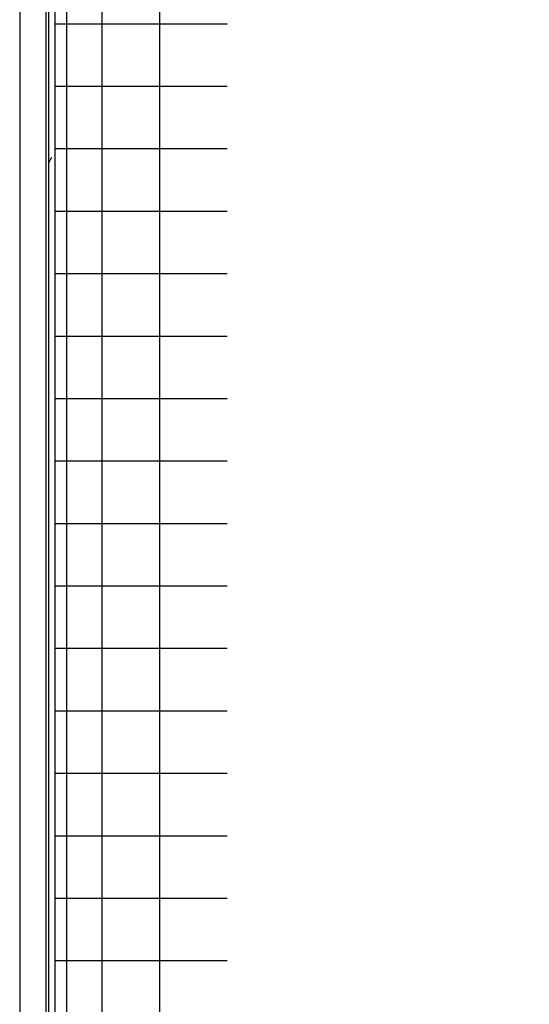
# Model space of a CAD drawing. Extents: x -169 to 7270, y -140 to 2984.
# Tile 182 of 256: x 1845.085 to 1845.537, y 408.216 to 409.088. Entities that reach past the tile are written whole.
import ezdxf

# ---------------------------------------------------------------- set-up
doc = ezdxf.new("R2010")
doc.units = 0
doc.header["$MEASUREMENT"] = 0
doc.header["$PDSIZE"] = 1
doc.layers.get('DEFPOINTS').update_dxf_attribs({"linetype": 'CONTINUOUS'})
doc.layers.add('DIM', color=3, linetype='CONTINUOUS')
doc.layers.add('SPILL-BUCKET', color=1, linetype='CONTINUOUS')
doc.styles.add('SIMPLEX', font='simplex')
doc.dimstyles.new('DIM64', dxfattribs={"dimscale": 64, "dimtxt": 0.09375, "dimasz": 0.09375, "dimexe": 0.0625, "dimexo": 0.0625, "dimgap": 0.046875, "dimtad": 1, "dimdec": 4, "dimzin": 3, "dimdsep": 46, "dimlunit": 4, "dimtxsty": 'SIMPLEX', "dimcen": 0, "dimclrd": 256, "dimclre": 256, "dimclrt": 256, "dimadec": 0, "dimazin": 0, "dimtfac": 1, "dimtdec": 4, "dimtmove": 0, "dimatfit": 3, "dimfxl": 1, "dimfrac": 2, "dimtolj": 1, "dimtzin": 0, "dimarcsym": 0})

# ---------------------------------------------------------------- blocks, each defined once
blk = doc.blocks.new('*D7')
at = {"layer": 'DEFPOINTS', "color": 0, "transparency": 16777216}
for p in [(2010, 414.28861), (1374, 414.00736), (1374, 136.51592)]:
    blk.add_point(p, dxfattribs=at)
at = {"layer": 'DIM', "lineweight": -2, "transparency": 16777216}
for p, q in [((2010, 410.28861), (2010, 132.51592)), ((1374, 410.00736), (1374, 132.51592)), ((2004, 136.51592), (1380, 136.51592))]:
    blk.add_line(p, q, dxfattribs=at)
at = {"layer": 'DIM', "transparency": 16777216}
for points in [[(1380, 137.51592), (1380, 135.51592), (1374, 136.51592)], [(2004, 137.51592), (2004, 135.51592), (2010, 136.51592)]]:
    blk.add_solid(points, dxfattribs=at)
at = {"layer": 'DIM', "transparency": 16777216, "insert": (1692, 144.08735), "char_height": 6, "attachment_point": 5, "style": 'SIMPLEX'}
blk.add_mtext('\\A1;53\'-0" (F.V. TANK SLAB)', dxfattribs=at)

msp = doc.modelspace()

# ---------------------------------------------------------------- linework, layer by layer
at = {"layer": 'SPILL-BUCKET', "color": 7, "linetype": 'Continuous'}
for p, q in [((1845.08542, 410.08497), (1845.08542, 407.81153)), ((1845.1084, 410.08497), (1845.1084, 407.81153)), ((1845.1109, 410.08081), (1845.1109, 407.81153)), ((1845.1164, 410.08081), (1845.1164, 407.81153)), ((1845.12687, 409.86403), (1845.12687, 407.96729)), ((1845.15806, 409.85655), (1845.15806, 407.96736)), ((1845.20921, 409.85655), (1845.20921, 407.96736)), ((1845.1164, 409.08454), (1845.12268, 409.08454)), ((1845.12268, 409.08454), (1845.14144, 409.08454)), ((1845.14144, 409.08454), (1845.17242, 409.08454)), ((1845.17242, 409.08454), (1845.21517, 409.08454)), ((1845.21517, 409.08454), (1845.2691, 409.08454)), ((1845.1164, 409.02919), (1845.12268, 409.02919)), ((1845.12268, 409.02919), (1845.14144, 409.02919)), ((1845.14144, 409.02919), (1845.17242, 409.02919)), ((1845.17242, 409.02919), (1845.21517, 409.02919)), ((1845.21517, 409.02919), (1845.2691, 409.02919)), ((1845.1164, 408.97385), (1845.12268, 408.97385)), ((1845.12268, 408.97385), (1845.14144, 408.97385)), ((1845.14144, 408.97385), (1845.17242, 408.97385)), ((1845.17242, 408.97385), (1845.21517, 408.97385)), ((1845.21517, 408.97385), (1845.2691, 408.97385)), ((1845.1136, 408.96584), (1845.1109, 408.96116)), ((1845.1164, 408.9185), (1845.12268, 408.9185)), ((1845.12268, 408.9185), (1845.14144, 408.9185)), ((1845.14144, 408.9185), (1845.17242, 408.9185)), ((1845.17242, 408.9185), (1845.21517, 408.9185)), ((1845.21517, 408.9185), (1845.2691, 408.9185)), ((1845.1164, 408.86315), (1845.12268, 408.86315)), ((1845.12268, 408.86315), (1845.14144, 408.86315)), ((1845.14144, 408.86315), (1845.17242, 408.86315)), ((1845.17242, 408.86315), (1845.21517, 408.86315)), ((1845.21517, 408.86315), (1845.2691, 408.86315)), ((1845.1164, 408.8078), (1845.12268, 408.8078)), ((1845.12268, 408.8078), (1845.14144, 408.8078)), ((1845.14144, 408.8078), (1845.17242, 408.8078)), ((1845.17242, 408.8078), (1845.21517, 408.8078)), ((1845.21517, 408.8078), (1845.2691, 408.8078)), ((1845.1164, 408.75245), (1845.12268, 408.75245)), ((1845.12268, 408.75245), (1845.14144, 408.75245)), ((1845.14144, 408.75245), (1845.17242, 408.75245)), ((1845.17242, 408.75245), (1845.21517, 408.75245)), ((1845.21517, 408.75245), (1845.2691, 408.75245)), ((1845.1164, 408.6971), (1845.12268, 408.6971)), ((1845.12268, 408.6971), (1845.14144, 408.6971)), ((1845.14144, 408.6971), (1845.17242, 408.6971)), ((1845.17242, 408.6971), (1845.21517, 408.6971)), ((1845.21517, 408.6971), (1845.2691, 408.6971)), ((1845.1164, 408.64176), (1845.12268, 408.64176)), ((1845.12268, 408.64176), (1845.14144, 408.64176)), ((1845.14144, 408.64176), (1845.17242, 408.64176)), ((1845.17242, 408.64176), (1845.21517, 408.64176)), ((1845.21517, 408.64176), (1845.2691, 408.64176)), ((1845.1164, 408.58641), (1845.12268, 408.58641)), ((1845.12268, 408.58641), (1845.14144, 408.58641)), ((1845.14144, 408.58641), (1845.17242, 408.58641)), ((1845.17242, 408.58641), (1845.21517, 408.58641)), ((1845.21517, 408.58641), (1845.2691, 408.58641)), ((1845.1164, 408.53106), (1845.12268, 408.53106)), ((1845.12268, 408.53106), (1845.14144, 408.53106)), ((1845.14144, 408.53106), (1845.17242, 408.53106)), ((1845.17242, 408.53106), (1845.21517, 408.53106)), ((1845.21517, 408.53106), (1845.2691, 408.53106)), ((1845.1164, 408.47571), (1845.12268, 408.47571)), ((1845.12268, 408.47571), (1845.14144, 408.47571)), ((1845.14144, 408.47571), (1845.17242, 408.47571)), ((1845.17242, 408.47571), (1845.21517, 408.47571)), ((1845.21517, 408.47571), (1845.2691, 408.47571)), ((1845.1164, 408.42036), (1845.12268, 408.42036)), ((1845.12268, 408.42036), (1845.14144, 408.42036)), ((1845.14144, 408.42036), (1845.17242, 408.42036)), ((1845.17242, 408.42036), (1845.21517, 408.42036)), ((1845.21517, 408.42036), (1845.2691, 408.42036)), ((1845.1164, 408.36501), (1845.12268, 408.36501)), ((1845.12268, 408.36501), (1845.14144, 408.36501)), ((1845.14144, 408.36501), (1845.17242, 408.36501)), ((1845.17242, 408.36501), (1845.21517, 408.36501)), ((1845.21517, 408.36501), (1845.2691, 408.36501)), ((1845.1164, 408.30967), (1845.12268, 408.30967)), ((1845.12268, 408.30967), (1845.14144, 408.30967)), ((1845.14144, 408.30967), (1845.17242, 408.30967)), ((1845.17242, 408.30967), (1845.21517, 408.30967)), ((1845.21517, 408.30967), (1845.2691, 408.30967)), ((1845.1164, 408.25432), (1845.12268, 408.25432)), ((1845.12268, 408.25432), (1845.14144, 408.25432)), ((1845.14144, 408.25432), (1845.17242, 408.25432)), ((1845.17242, 408.25432), (1845.21517, 408.25432)), ((1845.21517, 408.25432), (1845.2691, 408.25432))]:
    msp.add_line(p, q, dxfattribs=at)

# ---------------------------------------------------------------- dimensions: what is measured, and where the dimension line sits
at = {"layer": 'DIM'}
dim = msp.add_linear_dim(base=(1374, 136.51592), p1=(2010, 414.28861), p2=(1374, 414.00736), angle=180, text='<> (F.V. TANK SLAB)', dimstyle='DIM64', dxfattribs=at)
dim.commit()
dim.dimension.update_dxf_attribs({"geometry": '*D7', "text_midpoint": (1692, 144.08735)})

doc.saveas('drawing.dxf')
